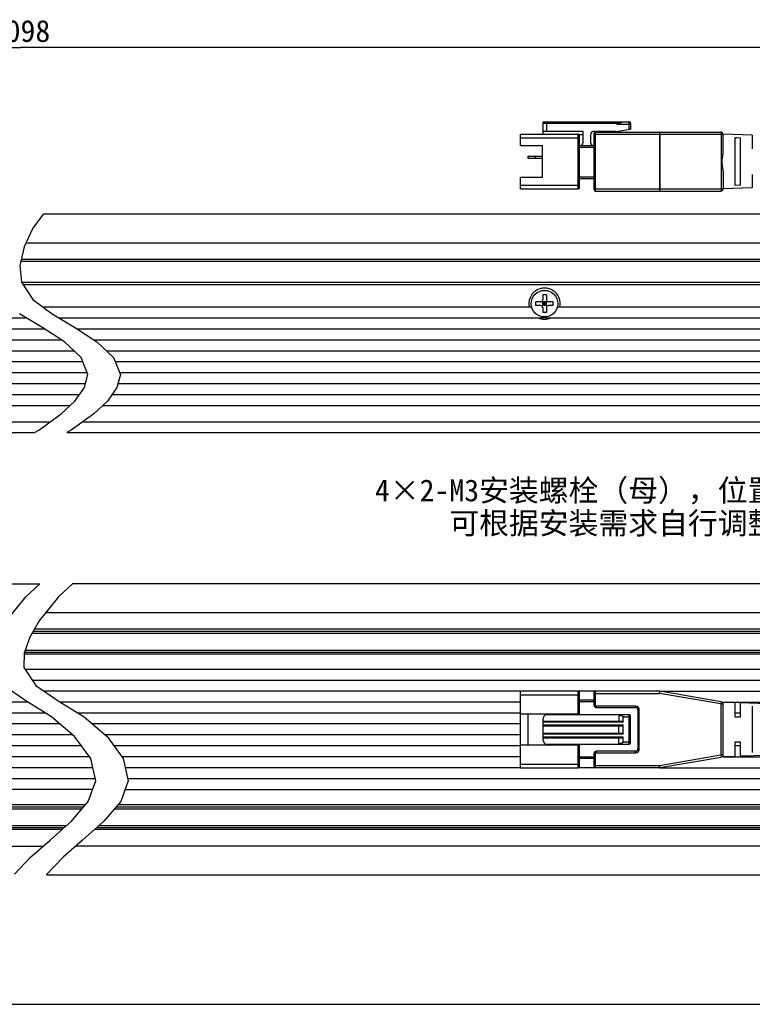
# Model space of a CAD drawing. Header units: millimetres. Extents: x 284 to 756, y 291 to 500.
# Tile 3 of 6: x 486 to 586, y 291 to 426. Entities that reach past the tile are written whole.
import ezdxf
from ezdxf.enums import TextEntityAlignment as Align

# ---------------------------------------------------------------- set-up
doc = ezdxf.new("R2010")
doc.units = ezdxf.units.MM
doc.header["$LTSCALE"] = 46.255
doc.layers.get('0').update_dxf_attribs({"linetype": 'CONTINUOUS'})
for name, color, linetype in [('00_COMPONENTS', 7, 'CONTINUOUS'), ('50_ALL_DETAILS', 7, 'CONTINUOUS'), ('51__DRAFT_DIMS', 7, 'CONTINUOUS'), ('_X2_56FE5C42_X0__01_528', 7, 'CONTINUOUS'), ('DRW0001FORMAT', 7, 'CONTINUOUS')]:
    doc.layers.add(name, color=color, linetype=linetype)
doc.styles.get("Standard").update_dxf_attribs({"font": 'simfang.ttf'})
doc.dimstyles.new('DIMSTYLE_2', dxfattribs={"dimtxt": 3, "dimasz": 3, "dimexe": 2.5, "dimexo": 0.5, "dimgap": 0.75, "dimtad": 1, "dimdsep": 46, "dimtxsty": 'STANDARD', "dimblk": '_FILLED', "dimblk1": '_FILLED', "dimblk2": '_FILLED', "dimcen": 0.09, "dimclrt": 3, "dimazin": 2, "dimtp": 1.2, "dimtm": 1.2, "dimtfac": 1, "dimtofl": 0, "dimtmove": 0, "dimatfit": 3, "dimldrblk": '_FILLED', "dimfxl": 1, "dimtolj": 1, "dimarcsym": 0})

# ---------------------------------------------------------------- blocks, each defined once
blk = doc.blocks.new('_FILLED')
at = {"color": 0, "linetype": 'ByBlock'}
blk.add_solid([(0, 0), (-1, 0.167), (-1, -0.167)], dxfattribs=at)
blk = doc.blocks.new('*D3')
at = {"layer": '51__DRAFT_DIMS', "color": 4, "transparency": 16777216}
for p, q in [((344.97, 392.65), (344.97, 424.77)), ((626.74, 392.65), (626.74, 424.77)), ((344.97, 422.27), (485.86, 422.27)), ((626.74, 422.27), (485.86, 422.27))]:
    blk.add_line(p, q, dxfattribs=at)
at = {"layer": '51__DRAFT_DIMS', "color": 4, "transparency": 16777216, "xscale": 3, "yscale": 3, "zscale": 3, "rotation": 180}
blk.add_blockref('_FILLED', (344.97, 422.27), dxfattribs=at)
at = {"layer": '51__DRAFT_DIMS', "color": 4, "transparency": 16777216, "xscale": 3, "yscale": 3, "zscale": 3}
blk.add_blockref('_FILLED', (626.74, 422.27), dxfattribs=at)
at = {"layer": '51__DRAFT_DIMS', "color": 3, "transparency": 16777216}
blk.add_text('1098', height=3, dxfattribs=at).set_placement((485.86, 423.02), align=Align.CENTER)

msp = doc.modelspace()

# ---------------------------------------------------------------- linework, layer by layer
at = {"color": 4}
for p, q in [((488.94881, 399.39715), (487.54576, 397.46942)), ((487.54576, 397.46942), (486.34057, 394.9018)), ((486.34057, 394.9018), (485.76099, 392.35527)), ((485.76099, 392.35527), (485.97794, 390.04839)), ((485.97794, 390.04839), (487.54736, 387.65942)), ((487.54736, 387.65942), (490.19185, 385.68232)), ((488.94017, 383.7771), (485.73304, 385.68232)), ((490.19185, 385.68232), (493.39897, 383.7771)), ((491.87479, 381.85757), (488.94017, 383.7771)), ((493.39897, 383.7771), (496.3336, 381.85757)), ((494.1606, 379.72786), (491.87479, 381.85757)), ((496.3336, 381.85757), (498.6194, 379.72786)), ((495.10694, 377.40128), (494.1606, 379.72786)), ((498.6194, 379.72786), (499.56575, 377.40128)), ((494.63274, 375.57738), (495.10694, 377.40128)), ((499.56575, 377.40128), (499.09154, 375.57738)), ((493.32274, 373.73759), (494.63274, 375.57738)), ((499.09154, 375.57738), (497.78155, 373.73759)), ((491.44869, 371.96616), (493.32274, 373.73759)), ((497.78155, 373.73759), (495.90749, 371.96616)), ((488.35662, 369.73709), (491.44869, 371.96616)), ((495.90749, 371.96616), (492.81542, 369.73709)), ((487.76957, 369.39715), (488.35662, 369.73709)), ((492.81542, 369.73709), (492.22838, 369.39715)), ((486.58895, 346.85149), (488.52489, 348.6713)), ((492.98369, 348.6713), (491.04775, 346.85149)), ((483.95599, 343.55752), (486.58895, 346.85149)), ((491.04775, 346.85149), (488.4148, 343.55752)), ((488.4148, 343.55752), (487.11628, 341.31217)), ((487.11628, 341.31217), (486.35551, 339.13904)), ((486.35551, 339.13904), (486.32436, 337.18171)), ((486.32436, 337.18171), (487.97354, 334.68229)), ((486.5764, 332.58714), (483.51473, 334.68229)), ((487.97354, 334.68229), (491.03521, 332.58714)), ((490.12276, 330.3878), (486.5764, 332.58714)), ((491.03521, 332.58714), (494.58157, 330.3878)), ((493.28627, 327.71211), (490.12276, 330.3878)), ((494.58157, 330.3878), (497.74507, 327.71211)), ((495.48241, 324.69575), (493.28627, 327.71211)), ((497.74507, 327.71211), (499.94122, 324.69575)), ((496.18502, 321.60799), (495.48241, 324.69575)), ((499.94122, 324.69575), (500.64382, 321.60799)), ((495.1389, 318.76771), (496.18502, 321.60799)), ((500.64382, 321.60799), (499.5977, 318.76771)), ((492.84028, 316.06544), (495.1389, 318.76771)), ((499.5977, 318.76771), (497.29908, 316.06544)), ((489.91372, 313.45531), (492.84028, 316.06544)), ((497.29908, 316.06544), (494.37253, 313.45531)), ((487.23913, 311.12863), (489.91372, 313.45531)), ((494.37253, 313.45531), (491.69794, 311.12863)), ((485.0281, 308.80573), (487.23913, 311.12863)), ((491.69794, 311.12863), (489.48691, 308.80573)), ((489.48691, 308.80573), (489.41372, 308.6713))]:
    msp.add_line(p, q, dxfattribs=at)
at = {"color": 7}
msp.add_line((284.28005, 290.95043), (755.5081, 290.95043), dxfattribs=at)
at = {"layer": '00_COMPONENTS', "color": 7}
for p, q in [((622.99399, 399.39715), (488.94881, 399.39715)), ((622.99399, 395.39715), (486.57308, 395.39715)), ((620.74399, 393.14715), (485.94122, 393.14715)), ((486.17584, 389.74715), (620.74399, 389.74715)), ((557.99399, 388.29715), (557.49399, 388.29715)), ((557.49399, 388.29715), (557.49399, 387.64715)), ((557.99399, 388.29715), (557.99399, 387.64715)), ((488.90133, 386.64715), (555.98775, 386.64715)), ((556.54399, 386.84715), (556.54399, 387.34715)), ((557.19399, 387.34715), (556.54399, 387.34715)), ((557.19399, 386.84715), (556.54399, 386.84715)), ((557.40612, 387.43502), (558.08186, 386.75928)), ((557.40612, 386.75928), (558.08186, 387.43502)), ((557.99399, 387.34715), (557.49399, 387.34715)), ((557.49399, 386.84715), (557.49399, 387.34715)), ((557.99399, 387.09715), (557.49399, 387.09715)), ((557.99399, 386.84715), (557.49399, 386.84715)), ((557.49399, 386.54715), (557.49399, 385.89715)), ((557.74399, 387.34715), (557.74399, 386.84715)), ((557.99399, 386.84715), (557.99399, 387.34715)), ((557.99399, 386.54715), (557.99399, 385.89715)), ((558.94399, 387.34715), (558.29399, 387.34715)), ((558.94399, 386.84715), (558.29399, 386.84715)), ((558.94399, 386.84715), (558.94399, 387.34715)), ((559.5852, 386.64715), (626.74399, 386.64715)), ((344.97237, 385.14715), (486.63391, 385.14715)), ((491.09272, 385.14715), (626.74399, 385.14715)), ((557.99399, 385.89715), (557.49399, 385.89715)), ((344.97237, 383.64715), (489.13884, 383.64715)), ((493.59764, 383.64715), (626.74399, 383.64715)), ((344.97237, 382.14715), (491.43207, 382.14715)), ((495.89087, 382.14715), (626.74399, 382.14715)), ((344.97237, 380.64715), (493.17393, 380.64715)), ((497.63273, 380.64715), (626.74399, 380.64715)), ((344.97237, 379.14715), (494.39681, 379.14715)), ((498.85561, 379.14715), (626.74399, 379.14715)), ((344.97237, 377.64715), (495.00693, 377.64715)), ((499.46574, 377.64715), (626.74399, 377.64715)), ((347.72237, 376.14715), (494.78087, 376.14715)), ((499.23968, 376.14715), (623.99399, 376.14715)), ((347.72237, 374.64715), (493.97038, 374.64715)), ((498.42919, 374.64715), (623.99399, 374.64715)), ((344.97237, 373.14715), (492.6981, 373.14715)), ((497.1569, 373.14715), (626.74399, 373.14715)), ((344.97237, 370.89715), (489.9658, 370.89715)), ((494.42461, 370.89715), (626.74399, 370.89715)), ((346.47237, 369.39715), (487.76957, 369.39715)), ((492.22838, 369.39715), (625.24399, 369.39715)), ((348.72237, 348.6713), (488.52489, 348.6713)), ((622.99399, 348.6713), (492.98369, 348.6713)), ((622.99399, 344.6713), (489.30507, 344.6713)), ((487.43963, 341.8713), (608.23255, 341.8713)), ((620.74399, 342.4213), (487.7577, 342.4213)), ((486.50684, 339.5713), (608.23253, 339.5713)), ((620.74399, 339.0213), (486.35364, 339.0213)), ((486.49619, 336.9213), (626.74399, 336.9213)), ((487.48592, 335.4213), (626.74399, 335.4213)), ((554.44399, 333.9213), (489.08558, 333.9213)), ((564.74399, 333.9213), (562.34399, 333.9213)), ((573.56931, 333.9213), (626.74399, 333.9213)), ((486.84381, 332.4213), (417.27237, 332.4213)), ((554.44399, 332.4213), (491.30262, 332.4213)), ((582.24399, 332.4213), (626.74399, 332.4213)), ((489.26252, 330.9213), (417.27237, 330.9213)), ((554.44399, 330.9213), (493.72132, 330.9213)), ((584.64399, 330.9213), (583.84399, 330.9213)), ((491.26547, 329.4213), (417.27237, 329.4213)), ((554.44399, 329.4213), (495.72428, 329.4213)), ((493.03894, 327.9213), (417.27237, 327.9213)), ((554.44399, 327.9213), (497.49775, 327.9213)), ((494.22608, 326.4213), (417.27237, 326.4213)), ((554.44399, 326.4213), (498.68489, 326.4213)), ((584.64399, 326.4213), (583.84399, 326.4213)), ((495.3182, 324.9213), (417.27237, 324.9213)), ((554.44399, 324.9213), (499.777, 324.9213)), ((582.24399, 324.9213), (626.74399, 324.9213)), ((495.77241, 323.4213), (417.27237, 323.4213)), ((554.44399, 323.4213), (500.23121, 323.4213)), ((564.74399, 323.4213), (562.34399, 323.4213)), ((573.51827, 323.4213), (626.74399, 323.4213)), ((344.97237, 321.9213), (496.11372, 321.9213)), ((500.57253, 321.9213), (626.74399, 321.9213)), ((495.74794, 320.4213), (344.97237, 320.4213)), ((500.20674, 320.4213), (626.74399, 320.4213)), ((494.75917, 318.3213), (350.97237, 318.3213)), ((363.4838, 317.7713), (494.29133, 317.7713)), ((498.75013, 317.7713), (608.23255, 317.7713)), ((620.74399, 318.3213), (499.21798, 318.3213)), ((491.55743, 314.9213), (350.97237, 314.9213)), ((363.48383, 315.4713), (492.17411, 315.4713)), ((620.74399, 314.9213), (496.01624, 314.9213)), ((496.63291, 315.4713), (608.23253, 315.4713)), ((348.72237, 312.6713), (489.01248, 312.6713)), ((622.99399, 312.6713), (493.47128, 312.6713)), ((622.99399, 308.6713), (489.41372, 308.6713))]:
    msp.add_line(p, q, dxfattribs=at)
at = {"layer": '00_COMPONENTS', "color": 4}
for p, q in [((608.40573, 392.89715), (485.88432, 392.89715)), ((608.40576, 389.99715), (486.0116, 389.99715)), ((487.59874, 342.14642), (608.3914, 342.14642)), ((486.41052, 339.29618), (608.39137, 339.29618)), ((363.32496, 318.04642), (494.52535, 318.04642)), ((498.98416, 318.04642), (608.3914, 318.04642)), ((363.32498, 315.19618), (491.86563, 315.19618)), ((496.32443, 315.19618), (608.39137, 315.19618))]:
    msp.add_line(p, q, dxfattribs=at)
at = {"layer": '00_COMPONENTS', "color": 7}
msp.add_circle((557.74399, 387.09715), 1.825, dxfattribs=at)
for centre, radius, start, end in [((557.74399, 387.09715), 2.15, 347.9185301, 192.0814699), ((557.19399, 387.64715), 0.3, 270, 360), ((557.19399, 386.54715), 0.3, 0, 90), ((558.29399, 387.64715), 0.3, 180, 270), ((558.29399, 386.54715), 0.3, 90, 180), ((557.74399, 387.09715), 2.15, 245.0908473, 294.9091527)]:
    msp.add_arc(centre, radius, start, end, dxfattribs=at)
at = {"layer": '_X2_56FE5C42_X0__01_528', "color": 7}
for p, q in [((557.54399, 410.34715), (557.54399, 412.04715)), ((557.54399, 412.04715), (569.34399, 412.04715)), ((557.54399, 411.84715), (567.94399, 411.84715)), ((567.54399, 410.74715), (569.54399, 411.04715)), ((567.64399, 411.74715), (568.54399, 412.04715)), ((569.54399, 411.84715), (569.54399, 411.04715)), ((554.44399, 408.79715), (554.44399, 410.34715)), ((554.44399, 410.34715), (562.34399, 410.34715)), ((563.04399, 410.74715), (557.54399, 410.74715)), ((563.04399, 410.24715), (562.51712, 410.24715)), ((562.54399, 403.04715), (562.54399, 410.14715)), ((563.04399, 409.24715), (563.04399, 410.74715)), ((564.04399, 410.24715), (564.04399, 409.24715)), ((567.54399, 410.74715), (564.54399, 410.74715)), ((564.54399, 402.74715), (564.54399, 410.44715)), ((564.74399, 410.64715), (581.94399, 410.64715)), ((586.24399, 410.22215), (582.24399, 410.34715)), ((582.24399, 407.95043), (582.24399, 410.34715)), ((583.84399, 409.85713), (583.84399, 403.33717)), ((584.10916, 409.84782), (583.844, 409.85713)), ((584.644, 409.82859), (584.10916, 409.84782)), ((584.64399, 403.36557), (584.64399, 409.82859)), ((586.24399, 410.22215), (586.24399, 408.34742)), ((554.44399, 408.79715), (557.44399, 408.79715)), ((557.44399, 404.39715), (557.44399, 408.79715)), ((564.54399, 408.74715), (562.54399, 408.74715)), ((555.44399, 407.34715), (555.44399, 407.04715)), ((555.44399, 407.34715), (557.44399, 407.34715)), ((555.44399, 407.04715), (557.44399, 407.04715)), ((556.44399, 407.34715), (556.44399, 407.04715)), ((554.44399, 402.84715), (554.44399, 404.39715)), ((557.44399, 404.39715), (554.44399, 404.39715)), ((564.54399, 404.24715), (562.54399, 404.24715)), ((582.24399, 405.24385), (582.24399, 402.84715)), ((586.24399, 404.84715), (586.24399, 402.97215)), ((554.44399, 402.84715), (562.34399, 402.84715)), ((586.24399, 402.97215), (582.24399, 402.84715)), ((584.64399, 403.36557), (583.84399, 403.33717)), ((564.74399, 402.54715), (581.94399, 402.54715)), ((554.44399, 323.4213), (554.44399, 333.9213)), ((562.34399, 333.9213), (554.44399, 333.9213)), ((573.51831, 333.9213), (564.74399, 333.9213)), ((581.99496, 332.46424), (573.56931, 333.91693)), ((562.54399, 330.7963), (562.54399, 333.7213)), ((564.54399, 332.6713), (562.54399, 332.6713)), ((564.54399, 331.9713), (564.54399, 333.7213)), ((582.09832, 332.42585), (583.84399, 332.3713)), ((564.84399, 331.6713), (570.24399, 331.6713)), ((570.54399, 331.3713), (570.54399, 325.9713)), ((582.24399, 325.174), (582.24399, 332.16861)), ((583.84399, 332.3713), (583.84399, 330.42143)), ((584.64399, 332.3463), (588.24399, 332.2338)), ((584.64399, 330.4213), (584.64399, 332.3463)), ((586.24399, 331.84576), (586.24399, 325.49684)), ((554.44399, 330.7963), (562.54399, 330.7963)), ((555.44399, 330.7963), (555.44399, 326.5463)), ((557.54399, 327.1713), (557.54399, 330.1713)), ((557.54399, 329.8213), (568.24399, 329.8213)), ((569.34399, 330.6713), (558.04399, 330.6713)), ((561.44399, 330.6713), (561.44399, 330.7963)), ((567.94399, 330.6713), (567.94399, 329.8213)), ((567.94399, 330.65414), (567.97499, 330.65024)), ((568.54399, 329.7213), (568.54399, 330.3713)), ((569.54399, 326.8713), (569.54399, 330.4713)), ((583.844, 330.4213), (584.64399, 330.4213)), ((557.54399, 329.1713), (568.24399, 329.1713)), ((567.94399, 328.1713), (567.94399, 329.1713)), ((568.54399, 328.0713), (568.54399, 329.2713)), ((557.54399, 328.1713), (568.24399, 328.1713)), ((557.54399, 327.5213), (568.24399, 327.5213)), ((567.94399, 326.6713), (567.94399, 327.5213)), ((568.54399, 326.9713), (568.54399, 327.6213)), ((554.44399, 326.5463), (562.54399, 326.5463)), ((558.04399, 326.6713), (569.34399, 326.6713)), ((561.44399, 326.5463), (561.44399, 326.6713)), ((562.54399, 323.6213), (562.54399, 326.5463)), ((570.24399, 325.6713), (564.84399, 325.6713)), ((583.84399, 326.9213), (583.84399, 324.9713)), ((584.644, 326.9213), (583.844, 326.9213)), ((584.64399, 324.9963), (584.64399, 326.92117)), ((564.54399, 324.6713), (562.54399, 324.6713)), ((564.54399, 323.6213), (564.54399, 325.3713)), ((573.56929, 323.42566), (581.99496, 324.87836)), ((583.84399, 324.9713), (582.09835, 324.91675)), ((588.24399, 325.1088), (584.64399, 324.9963)), ((554.44399, 323.4213), (562.34399, 323.4213)), ((573.51829, 323.4213), (564.74399, 323.4213))]:
    msp.add_line(p, q, dxfattribs=at)
at = {"layer": '_X2_56FE5C42_X0__01_528', "color": 4}
for p, q in [((557.54399, 411.94715), (568.24399, 411.94715)), ((558.04399, 410.74715), (558.04399, 411.84715)), ((567.64399, 411.74715), (569.54399, 411.74715)), ((569.34399, 411.01715), (569.34399, 412.04715)), ((554.44399, 409.84715), (562.54399, 409.84715)), ((562.34399, 402.84715), (562.34399, 410.34715)), ((564.54399, 410.34715), (582.24399, 410.34715)), ((564.74399, 402.54715), (564.74399, 410.64715)), ((573.51831, 410.64715), (573.51831, 402.54715)), ((573.56929, 410.34715), (573.56929, 402.84715)), ((581.99496, 410.34715), (581.99496, 402.84715)), ((564.54399, 408.54715), (562.54399, 408.54715)), ((564.54399, 404.44715), (562.54399, 404.44715)), ((554.44399, 403.34715), (562.54399, 403.34715)), ((564.54399, 402.84715), (582.24399, 402.84715)), ((562.34399, 330.7963), (562.34399, 333.9213)), ((564.74399, 331.9713), (564.74399, 333.9213)), ((573.51831, 333.9213), (573.51831, 333.6213)), ((573.51831, 333.6213), (573.56931, 333.91693)), ((554.44399, 333.4213), (562.54399, 333.4213)), ((564.54399, 332.4713), (562.54399, 332.4713)), ((564.54399, 333.6213), (573.51831, 333.6213)), ((581.94399, 332.1686), (573.51831, 333.6213)), ((581.99496, 332.46424), (581.94399, 332.1686)), ((564.54399, 331.9713), (564.74399, 331.9713)), ((570.24399, 331.8713), (564.84399, 331.8713)), ((564.84399, 331.8713), (564.84399, 331.6713)), ((570.24399, 331.8713), (570.24399, 331.6713)), ((570.74399, 331.3713), (570.54399, 331.3713)), ((570.74399, 325.9713), (570.74399, 331.3713)), ((581.94399, 332.1686), (582.24399, 332.1686)), ((581.94399, 332.1686), (581.94399, 325.174)), ((557.54399, 329.7213), (568.54399, 329.7213)), ((569.54399, 330.3713), (568.54399, 330.3713)), ((569.34399, 326.6713), (569.34399, 330.6713)), ((568.54399, 329.2713), (557.54399, 329.2713)), ((557.54399, 328.0713), (568.54399, 328.0713)), ((568.54399, 327.6213), (557.54399, 327.6213)), ((562.34399, 323.4213), (562.34399, 326.5463)), ((564.84399, 325.6713), (564.84399, 325.4713)), ((568.54399, 326.9713), (569.54399, 326.9713)), ((570.24399, 325.4713), (570.24399, 325.6713)), ((570.74399, 325.9713), (570.54399, 325.9713)), ((564.54399, 324.8713), (562.54399, 324.8713)), ((564.74399, 325.3713), (564.54399, 325.3713)), ((564.74399, 323.4213), (564.74399, 325.3713)), ((564.84399, 325.4713), (570.24399, 325.4713)), ((573.51831, 323.7213), (581.94399, 325.174)), ((582.24399, 325.174), (581.94399, 325.174)), ((581.94399, 325.174), (581.99496, 324.87836)), ((554.44399, 323.9213), (562.54399, 323.9213)), ((564.54399, 323.7213), (573.51831, 323.7213)), ((573.51831, 323.7213), (573.51829, 323.4213)), ((573.56929, 323.42566), (573.51831, 323.7213))]:
    msp.add_line(p, q, dxfattribs=at)
for points in [[(573.56929, 410.34715), (573.56884, 410.38688), (573.5675, 410.42597), (573.56528, 410.46373), (573.56221, 410.49965), (573.55834, 410.53288), (573.55382, 410.56238), (573.54881, 410.58755), (573.54337, 410.60842), (573.53751, 410.62507), (573.5313, 410.63726), (573.52486, 410.64466), (573.51831, 410.64715)], [(581.94399, 410.64715), (581.94933, 410.6455), (581.95462, 410.64055), (581.9598, 410.63234), (581.96482, 410.62096), (581.9696, 410.60652), (581.9741, 410.58922), (581.97824, 410.56931), (581.982, 410.54699), (581.98535, 410.5225), (581.98824, 410.49606), (581.99064, 410.46801), (581.99253, 410.43875), (581.99388, 410.40865), (581.99469, 410.378), (581.99496, 410.34715)], [(573.51831, 402.54715), (573.525, 402.54974), (573.53155, 402.55745), (573.53787, 402.57011), (573.54384, 402.58747), (573.54936, 402.60922), (573.55436, 402.63501), (573.55874, 402.66441), (573.56243, 402.69691), (573.56539, 402.73203), (573.56754, 402.76922), (573.56885, 402.80781), (573.56929, 402.84715)], [(581.99496, 402.84715), (581.99452, 402.80783), (581.99321, 402.76923), (581.99106, 402.73202), (581.9881, 402.69684), (581.98439, 402.66427), (581.98, 402.63484), (581.97499, 402.60903), (581.96946, 402.58729), (581.96349, 402.56998), (581.95718, 402.55737), (581.95064, 402.54972), (581.94399, 402.54715)]]:
    msp.add_lwpolyline(points, dxfattribs=at)
at = {"layer": '_X2_56FE5C42_X0__01_528', "color": 7}
for points in [[(582.09843, 406.59715), (582.10599, 406.74544), (582.11915, 406.89455), (582.13724, 407.04448), (582.15975, 407.19563), (582.18427, 407.3476), (582.20709, 407.49918), (582.22593, 407.64998), (582.23905, 407.8004), (582.24399, 407.95043)], [(582.18018, 405.8772), (582.14833, 406.07839), (582.13415, 406.17338), (582.12158, 406.2655), (582.11145, 406.354), (582.10419, 406.43866), (582.09982, 406.51971), (582.09843, 406.59715)], [(582.24399, 405.24385), (582.24255, 405.32192), (582.2383, 405.40429), (582.23133, 405.49098), (582.22164, 405.58284), (582.20943, 405.67901), (582.1955, 405.7769), (582.18018, 405.8772)], [(567.97499, 330.65024), (568.00502, 330.64608), (568.03409, 330.64165), (568.06216, 330.63696), (568.08926, 330.63201), (568.11547, 330.62684), (568.14079, 330.62146), (568.16521, 330.61587), (568.1888, 330.61009), (568.21156, 330.60413), (568.23349, 330.59799), (568.25465, 330.59168), (568.27503, 330.58521), (568.29463, 330.57857), (568.31349, 330.57179), (568.33162, 330.56486), (568.349, 330.55777), (568.36568, 330.55055), (568.38164, 330.54318), (568.3969, 330.53566), (568.41145, 330.528), (568.42531, 330.5202), (568.43847, 330.51225), (568.45091, 330.50417), (568.46265, 330.49593), (568.47367, 330.48755), (568.48395, 330.47904), (568.49349, 330.47038), (568.50227, 330.46158), (568.51026, 330.45266), (568.51745, 330.44359), (568.52384, 330.43439), (568.52936, 330.42518), (568.53396, 330.4159), (568.53769, 330.4066), (568.54056, 330.39748), (568.54256, 330.38858), (568.54371, 330.37986), (568.54399, 330.3713)], [(568.24399, 329.8213), (568.26175, 329.8211), (568.27895, 329.82063), (568.29557, 329.81986), (568.31161, 329.8188), (568.32708, 329.81745), (568.34202, 329.81587), (568.35643, 329.81405), (568.37031, 329.81201), (568.3837, 329.80978), (568.39661, 329.80737), (568.40902, 329.80478), (568.42097, 329.80204), (568.4324, 329.79919), (568.44337, 329.79619), (568.45402, 329.79292), (568.4644, 329.7894), (568.47448, 329.7856), (568.4843, 329.78135), (568.49404, 329.77652), (568.50353, 329.77122), (568.51234, 329.76566), (568.52055, 329.76013), (568.52807, 329.75434), (568.53425, 329.74763), (568.53885, 329.73978), (568.54209, 329.731), (568.54399, 329.7213)], [(568.24399, 329.1713), (568.26214, 329.17153), (568.27968, 329.17205), (568.29659, 329.17285), (568.31287, 329.17396), (568.32852, 329.17535), (568.34361, 329.17697), (568.35813, 329.17881), (568.37208, 329.18088), (568.38552, 329.18313), (568.39844, 329.18557), (568.41085, 329.1882), (568.42276, 329.19099), (568.43411, 329.1939), (568.44497, 329.19697), (568.45554, 329.2003), (568.46588, 329.20387), (568.47592, 329.2077), (568.48568, 329.21196), (568.49529, 329.21675), (568.50462, 329.22197), (568.51325, 329.22746), (568.52125, 329.23298), (568.52854, 329.23877), (568.53452, 329.24543), (568.53899, 329.25318), (568.54214, 329.2618), (568.54399, 329.2713)], [(568.24399, 328.1713), (568.26175, 328.1711), (568.27895, 328.17063), (568.29557, 328.16986), (568.31161, 328.1688), (568.32708, 328.16745), (568.34202, 328.16587), (568.35643, 328.16405), (568.37031, 328.16201), (568.3837, 328.15978), (568.39661, 328.15737), (568.40902, 328.15478), (568.42097, 328.15204), (568.4324, 328.14919), (568.44337, 328.14619), (568.45402, 328.14292), (568.4644, 328.1394), (568.47448, 328.1356), (568.4843, 328.13135), (568.49404, 328.12652), (568.50353, 328.12122), (568.51234, 328.11566), (568.52055, 328.11013), (568.52807, 328.10434), (568.53425, 328.09763), (568.53885, 328.08978), (568.54209, 328.081), (568.54399, 328.0713)], [(568.24399, 327.5213), (568.26214, 327.52153), (568.27968, 327.52205), (568.29659, 327.52285), (568.31287, 327.52396), (568.32852, 327.52535), (568.34361, 327.52697), (568.35813, 327.52881), (568.37208, 327.53088), (568.38552, 327.53313), (568.39844, 327.53557), (568.41085, 327.5382), (568.42276, 327.54099), (568.43411, 327.5439), (568.44497, 327.54697), (568.45554, 327.5503), (568.46588, 327.55387), (568.47592, 327.5577), (568.48568, 327.56196), (568.49529, 327.56675), (568.50462, 327.57197), (568.51325, 327.57746), (568.52125, 327.58298), (568.52854, 327.58877), (568.53452, 327.59543), (568.53899, 327.60318), (568.54214, 327.6118), (568.54399, 327.6213)], [(568.54399, 326.9713), (568.5437, 326.96276), (568.54257, 326.95405), (568.54057, 326.94518), (568.53773, 326.93609), (568.53403, 326.92684), (568.52945, 326.9176), (568.52396, 326.9084), (568.5176, 326.89921), (568.51042, 326.89014), (568.50243, 326.88119), (568.49361, 326.87235), (568.48406, 326.86366), (568.47377, 326.85513), (568.46275, 326.84674), (568.45101, 326.8385), (568.43858, 326.83041), (568.42543, 326.82247), (568.41159, 326.81467), (568.39705, 326.80702), (568.38181, 326.7995), (568.36585, 326.79213), (568.34918, 326.7849), (568.3318, 326.77782), (568.31368, 326.77088), (568.29482, 326.76409), (568.27522, 326.75746), (568.25484, 326.75098), (568.23368, 326.74467), (568.21174, 326.73852), (568.18897, 326.73256), (568.16537, 326.72677), (568.14094, 326.72117), (568.11561, 326.71579), (568.08938, 326.71062), (568.06226, 326.70566), (568.03417, 326.70096), (568.00508, 326.69653), (567.97502, 326.69237), (567.94399, 326.68846)]]:
    msp.add_lwpolyline(points, dxfattribs=at)
for centre, radius, start, end in [((569.34399, 411.84715), 0.2, 0, 89.9999993), ((562.34399, 410.14715), 0.2, 0.0000002, 89.9999992), ((564.54399, 410.24715), 0.5, 90, 180), ((564.74399, 410.44715), 0.2, 90, 179.9999993), ((581.94399, 410.34715), 0.3, 0.0000002, 89.9999999), ((562.54399, 409.24715), 0.5, 270.0000003, 359.9999997), ((564.54399, 409.24715), 0.5, 180.0000002, 270), ((562.34399, 403.04715), 0.2, 270.0000001, 0.0001294), ((564.74399, 402.74715), 0.2, 180.0000001, 270), ((581.94399, 402.84715), 0.3, 270, 359.9999992), ((562.34399, 333.7213), 0.2, 359.9998736, 89.9999992), ((564.74399, 333.7213), 0.2, 90, 179.9999991), ((573.51831, 333.6213), 0.3, 80.2090251, 90.0001031), ((581.94399, 332.1686), 0.3, 0.0062155, 80.2176628), ((564.84399, 331.9713), 0.3, 180.0000011, 269.9999993), ((570.24399, 331.3713), 0.3, 0.0000008, 89.9999999), ((558.04399, 330.1713), 0.5, 90, 180), ((569.34399, 330.4713), 0.2, 0, 89.9999992), ((558.04399, 327.1713), 0.5, 180, 269.9999997), ((564.84399, 325.3713), 0.3, 90.000001, 179.9999991), ((569.34399, 326.8713), 0.2, 270.0000001, 359.9999997), ((570.24399, 325.9713), 0.3, 270.0000008, 359.9999999), ((581.94399, 325.174), 0.3, 279.7867878, 359.999999), ((562.34399, 323.6213), 0.2, 270.0000001, 0.0001264), ((564.74399, 323.6213), 0.2, 180.0000001, 270), ((573.51831, 323.7213), 0.3, 269.9914321, 279.7825102)]:
    msp.add_arc(centre, radius, start, end, dxfattribs=at)
at = {"layer": '_X2_56FE5C42_X0__01_528', "color": 4}
for centre, radius, start, end in [((564.84399, 331.9713), 0.1, 180, 270), ((570.24399, 331.3713), 0.49999, 0, 89.9999997), ((570.24399, 325.9713), 0.49999, 270, 359.9999997), ((564.84399, 325.3713), 0.1, 90, 180)]:
    msp.add_arc(centre, radius, start, end, dxfattribs=at)
at = {"layer": 'DRW0001FORMAT', "color": 7}
msp.add_line((284.28005, 290.95043), (755.5081, 290.95043), dxfattribs=at)

# ---------------------------------------------------------------- texts
at = {"layer": '50_ALL_DETAILS', "color": 3}
for s, p in [('4×2-M3安装螺栓（母），位置', (589.68555, 359.97674)), ('可根据安装需求自行调整', (589.68555, 355.47674))]:
    msp.add_text(s, height=3, dxfattribs=at).set_placement(p, align=Align.RIGHT)

# ---------------------------------------------------------------- dimensions: what is measured, and where the dimension line sits
at = {"layer": '51__DRAFT_DIMS', "color": 4}
dim = msp.add_linear_dim(base=(626.74399, 422.2655), p1=(344.97237, 392.14715), p2=(626.74399, 392.14715), dimstyle='DIMSTYLE_2', dxfattribs=at)
dim.commit()
dim.dimension.update_dxf_attribs({"geometry": '*D3', "text_midpoint": (485.94901, 422.2655), "dimtype": 160})

doc.saveas('drawing.dxf')
